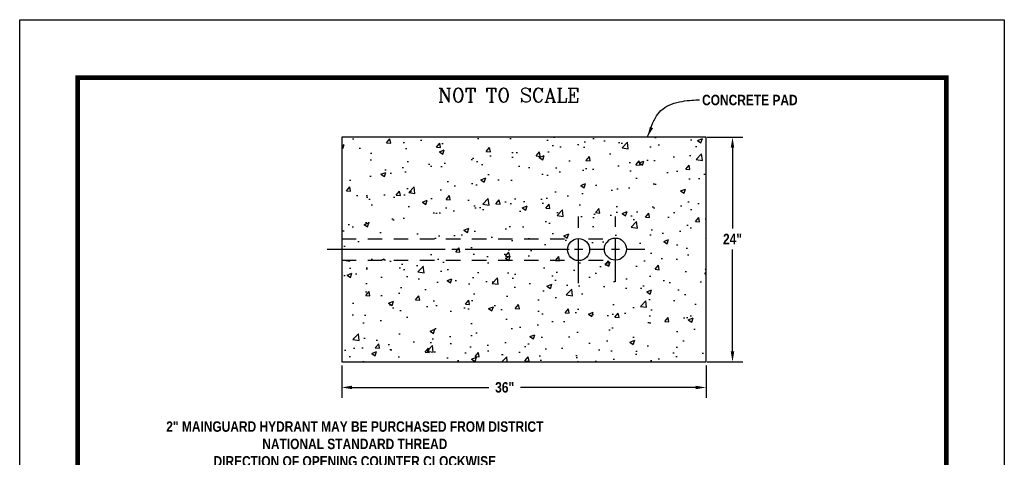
# Model space of a CAD drawing. Extents: x 0.5 to 9, y 11.5 to 22.5.
# Tile 157 of 157: x 0.5 to 9, y 18.7 to 22.5. Entities that reach past the tile are written whole.
import ezdxf
from ezdxf.enums import TextEntityAlignment as Align

# ---------------------------------------------------------------- set-up
doc = ezdxf.new("R2010")
doc.units = 0
doc.header["$MEASUREMENT"] = 0
for name, pattern in [('CENTER2', [1.125, 0.75, -0.125, 0.125, -0.125]), ('DASHED2', [0.375, 0.25, -0.125]), ('PHANTOM2', [1.25, 0.625, -0.125, 0.125, -0.125, 0.125, -0.125])]:
    doc.linetypes.add(name, pattern=pattern)
doc.layers.get('DEFPOINTS').update_dxf_attribs({"linetype": 'CONTINUOUS'})
for name, color, linetype in [('BORDER', 252, 'CONTINUOUS'), ('DIMENSIONS', 7, 'CONTINUOUS'), ('FLUSH-OUT', 1, 'CONTINUOUS'), ('PIPE2', 120, 'PHANTOM2'), ('TEXT', 255, 'CONTINUOUS')]:
    doc.layers.add(name, color=color, linetype=linetype)
doc.styles.add('STYLE3', font='romanc.shx')
doc.styles.add('TECHNICAL', font='techb___.ttf')
doc.dimstyles.get("Standard").update_dxf_attribs({"dimtxt": 0.18, "dimasz": 0.18, "dimexe": 0.18, "dimexo": 0.0625, "dimgap": 0.09, "dimtad": 0, "dimtih": 1, "dimtoh": 1, "dimdec": 4, "dimzin": 0, "dimdsep": 46, "dimtxsty": 'Standard', "dimcen": 0.09, "dimadec": 0, "dimazin": 0, "dimtfac": 1, "dimtdec": 4, "dimtofl": 0, "dimtmove": 0, "dimatfit": 3, "dimfxl": 1, "dimtolj": 1, "dimtzin": 0, "dimarcsym": 0})

# ---------------------------------------------------------------- blocks, each defined once
blk = doc.blocks.new('*D1')
at = {"layer": 'DEFPOINTS', "color": 0, "transparency": 16777216}
for p in [(3.2797, 19.5472), (6.4259, 19.5472), (6.4259, 19.3268)]:
    blk.add_point(p, dxfattribs=at)
at = {"layer": 'DIMENSIONS', "color": 0, "lineweight": -2, "transparency": 16777216}
for p, q in [((3.2797, 19.5159), (3.2797, 19.2368)), ((6.4259, 19.5159), (6.4259, 19.2368)), ((3.3697, 19.3268), (4.5506, 19.3268)), ((6.3359, 19.3268), (4.8226, 19.3268))]:
    blk.add_line(p, q, dxfattribs=at)
at = {"layer": 'DIMENSIONS', "color": 0, "transparency": 16777216}
for points in [[(3.3697, 19.3418), (3.3697, 19.3118), (3.2797, 19.3268)], [(6.3359, 19.3418), (6.3359, 19.3118), (6.4259, 19.3268)]]:
    blk.add_solid(points, dxfattribs=at)
at = {"layer": 'DIMENSIONS', "color": 7, "transparency": 16777216, "insert": (4.6866, 19.3268), "char_height": 0.09, "attachment_point": 5, "style": 'TECHNICAL'}
blk.add_mtext('\\A1;36"', dxfattribs=at)
blk = doc.blocks.new('*D2')
at = {"layer": 'DEFPOINTS', "color": 0, "transparency": 16777216}
for p in [(6.4038, 21.4856), (6.6536, 21.4856), (6.4038, 19.5472)]:
    blk.add_point(p, dxfattribs=at)
at = {"layer": 'DIMENSIONS', "color": 0, "lineweight": -2, "transparency": 16777216}
for p, q in [((6.4351, 21.4856), (6.7436, 21.4856)), ((6.6536, 21.3956), (6.6536, 20.6984)), ((6.6536, 19.6372), (6.6536, 20.5172)), ((6.4351, 19.5472), (6.7436, 19.5472))]:
    blk.add_line(p, q, dxfattribs=at)
at = {"layer": 'DIMENSIONS', "color": 0, "transparency": 16777216}
for points in [[(6.6386, 21.3956), (6.6686, 21.3956), (6.6536, 21.4856)], [(6.6386, 19.6372), (6.6686, 19.6372), (6.6536, 19.5472)]]:
    blk.add_solid(points, dxfattribs=at)
at = {"layer": 'DIMENSIONS', "color": 7, "transparency": 16777216, "insert": (6.6536, 20.6078), "char_height": 0.09, "attachment_point": 5, "style": 'TECHNICAL'}
blk.add_mtext('\\A1;24"', dxfattribs=at)

msp = doc.modelspace()

# ---------------------------------------------------------------- hatches: boundary and pattern name
at = {"layer": 'DIMENSIONS'}
h = msp.add_hatch(dxfattribs=at)
h.set_pattern_fill('AR-CONC', color=256, scale=0.06)
h.paths.add_polyline_path([(6.42591, 21.48558), (3.27966, 21.48558), (3.27966, 20.60922), (3.92793, 20.6094, -0.4811034), (4.04439, 20.51637, -0.5006529), (3.92211, 20.42486), (3.27966, 20.4249), (3.27966, 19.54716), (6.42591, 19.54716)])
h.paths.add_polyline_path([(5.22903, 20.51637, -1), (5.4198, 20.51637), (5.54804, 20.51637, -1.0196106), (5.73874, 20.52007, -0.9807666), (5.54804, 20.51637), (5.4198, 20.51637, -1)], flags=16)
h = msp.add_hatch(dxfattribs=at)
h.set_pattern_fill('AR-CONC', color=256, scale=0.075)
h.paths.add_polyline_path([(3.92793, 20.6094), (3.27966, 20.60922), (3.27966, 20.51637), (3.85362, 20.51637, -0.3503446)])
h.paths.add_polyline_path([(3.85362, 20.51637), (3.27966, 20.51637), (3.27966, 20.4249), (3.92211, 20.42486, -0.3327532)])

# ---------------------------------------------------------------- linework, layer by layer
at = {"layer": 'BORDER', "color": 7, "const_width": 0.04}
msp.add_lwpolyline([(1, 12), (1, 22), (8.5, 22), (8.5, 12)], close=True, dxfattribs=at)
at = {"layer": 'DEFPOINTS', "color": 3, "ltscale": 2}
msp.add_lwpolyline([(0.5, 11.5), (0.5, 22.5), (9, 22.5), (9, 11.5)], close=True, dxfattribs=at)
at = {"layer": 'DIMENSIONS'}
msp.add_lwpolyline([(6.42591, 19.54716), (6.42591, 21.48558), (3.27966, 21.48558), (3.27966, 19.54716)], close=True, dxfattribs=at)
at = {"layer": 'DIMENSIONS', "color": 7, "linetype": 'CENTER2', "ltscale": 0.5}
for points in [[(5.32442, 20.2279), (5.32442, 20.80243)], [(5.64335, 20.23772), (5.64335, 20.80243)]]:
    msp.add_lwpolyline(points, dxfattribs=at)
at = {"layer": 'DIMENSIONS', "color": 7, "linetype": 'Continuous', "ltscale": 0.75}
for points in [[(4.17232, 20.51637), (3.15339, 20.51637)], [(4.29543, 20.51637), (4.23084, 20.51637)], [(5.24368, 20.51637), (4.34664, 20.51637)], [(5.36049, 20.51637), (5.28853, 20.51637)], [(5.55219, 20.51637), (5.41671, 20.51637)], [(5.67744, 20.51637), (5.60908, 20.51637)], [(5.89702, 20.51637), (5.73433, 20.51637)]]:
    msp.add_lwpolyline(points, dxfattribs=at)
at = {"layer": 'DIMENSIONS'}
for centre in [(5.32442, 20.51637), (5.64335, 20.52007)]:
    msp.add_circle(centre, 0.09539, dxfattribs=at)
at = {"layer": 'FLUSH-OUT', "color": 7, "linetype": 'DASHED2', "ltscale": 0.5}
for points in [[(5.4091, 20.60983), (5.55966, 20.60989)], [(5.41107, 20.42474), (5.55761, 20.42473)]]:
    msp.add_lwpolyline(points, dxfattribs=at)
at = {"layer": 'PIPE2', "color": 7, "linetype": 'DASHED2', "ltscale": 0.5}
for points in [[(3.27966, 20.60922), (5.23966, 20.60975)], [(3.27966, 20.4249), (5.23775, 20.42476)]]:
    msp.add_lwpolyline(points, dxfattribs=at)

# ---------------------------------------------------------------- texts
at = {"layer": 'TEXT', "color": 7, "style": 'STYLE3'}
msp.add_text('NOT TO SCALE', height=0.1203954, dxfattribs=at).set_placement((4.11085, 21.78867))
at = {"layer": 'TEXT', "color": 7, "style": 'TECHNICAL'}
msp.add_text('CONCRETE PAD', height=0.09, dxfattribs=at).set_placement((6.3911, 21.80701), align=Align.MIDDLE_LEFT)
at = {"layer": 'TEXT', "color": 7, "insert": (3.39305, 19.03448), "char_height": 0.09, "width": 4.2476, "attachment_point": 2, "style": 'TECHNICAL'}
msp.add_mtext('2" MAINGUARD HYDRANT MAY BE PURCHASED FROM DISTRICT\\PNATIONAL STANDARD THREAD\\PDIRECTION OF OPENING COUNTER CLOCKWISE \\PTO BE BURIED 4 FT\\PHYDRANT TO BE PAINTED RED', dxfattribs=at)

# ---------------------------------------------------------------- dimensions: what is measured, and where the dimension line sits
at = {"layer": 'DIMENSIONS', "color": 7}
dim = msp.add_linear_dim(base=(6.65356, 21.48558), p1=(6.40384, 19.54716), p2=(6.40384, 21.48558), angle=90, text='24"', dimstyle='Standard', override={"dimscale": 0.5, "dimtxsty": 'TECHNICAL', "dimclrt": 7}, dxfattribs=at)
dim.commit()
dim.dimension.update_dxf_attribs({"geometry": '*D2', "text_midpoint": (6.65356, 20.60779), "dimtype": 160})
dim = msp.add_linear_dim(base=(6.42591, 19.32677), p1=(3.27966, 19.54716), p2=(6.42591, 19.54716), text='36"', dimstyle='Standard', override={"dimscale": 0.5, "dimtxsty": 'TECHNICAL', "dimclrt": 7}, dxfattribs=at)
dim.commit()
dim.dimension.update_dxf_attribs({"geometry": '*D1', "text_midpoint": (4.68658, 19.32677), "dimtype": 160})

# ---------------------------------------------------------------- leaders
at = {"layer": 'DIMENSIONS', "color": 7, "path_type": 1}
msp.add_leader([(5.91812, 21.4873), (5.99771, 21.6696), (6.05078, 21.72926), (6.12705, 21.77235), (6.21992, 21.79556), (6.30283, 21.8055), (6.36916, 21.80881)], dimstyle='Standard', override={"dimscale": 0.5}, dxfattribs=at)

doc.saveas('drawing.dxf')
